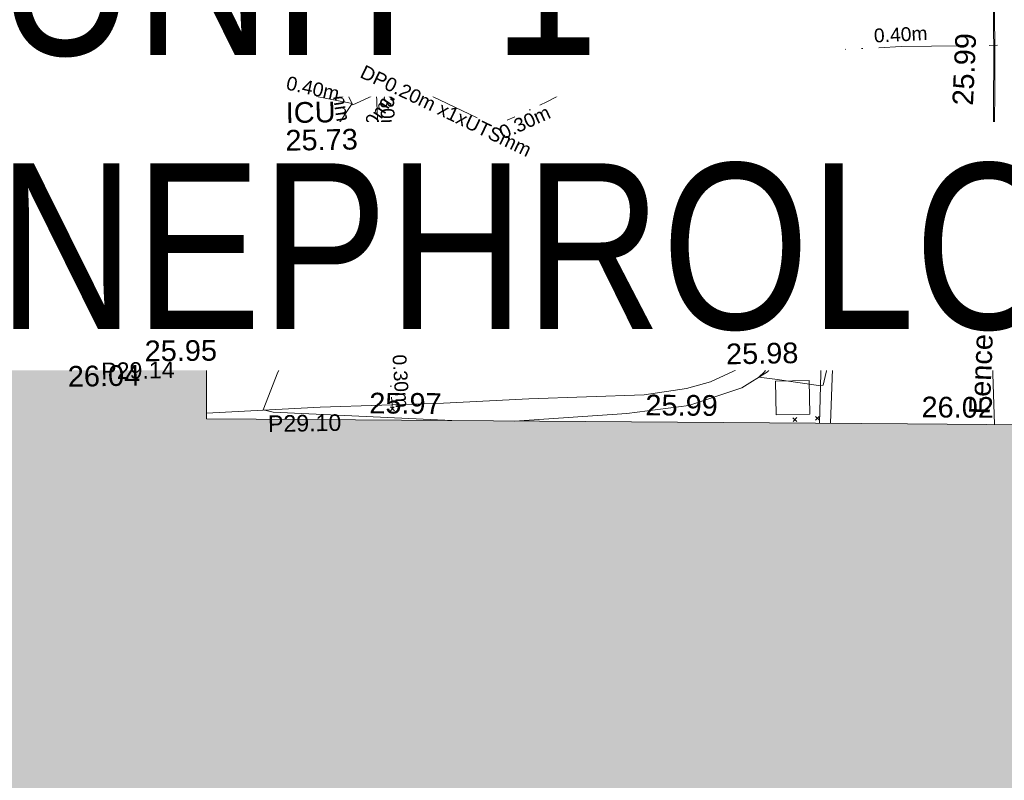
# Model space of a CAD drawing. Header units: millimetres. Extents: x -287732 to 520720, y -88450 to 287754.
# Tile 60 of 256: x -174026 to -156196, y 60258 to 74037. Entities that reach past the tile are written whole.
import ezdxf

# ---------------------------------------------------------------- set-up
doc = ezdxf.new("R2010")
doc.units = ezdxf.units.MM
doc.linetypes.add('IMPORT-UG_EIR_QLB2 _2_', pattern=[2750, 1500, -300.0000000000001, 0, -300.0000000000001, 150, -300.0000000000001, 0, -200])
doc.linetypes.add('IMPORT-UG_ELEC_STREET LIGHTING_QLB2 _2_', pattern=[2700, 1500, -300.0000000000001, 0, -250, 150, -300.0000000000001, 0, -200])
for name, color, linetype, lineweight, true_color in [('00_TOPO_BUILDING_OUTLINE', 5, 'Continuous', 9, 0x0000ff), ('00_TOPO_FENCE', 7, 'Continuous', 9, 0x3f7f4f), ('00_TOPO_KERB_BOTTOM', 1, 'Continuous', 9, 0xff0000), ('00_TOPO_KERB_TOP', 7, 'Continuous', 9, 0xa500a5), ('00_TOPO_LEVEL_SPOT', 7, 'Continuous', 9, 0x666666), ('00_TOPO_SERV_IC', 5, 'Continuous', 9, 0x0000ff), ('00_TOPO_SERV_MH', 7, 'Continuous', 9, 0x666666), ('00_UAV_BUILDING_OUTLINE', 5, 'Continuous', 9, 0x0000ff), ('00_UAV_FORM_LINES', 7, 'Continuous', 9, 0x666666), ('01_DTM_CONTOUR_MNR', 7, 'Continuous', 9, 0xa5a552), ('12333-PUM-2D-U-0001-C01 - Rev2_REVIT IMPORT_dwg', 7, 'Continuous', 9, 0x767676), ('A_RHA_Line', 7, 'Continuous', 9, 0x00a600), ('PUM-EIRCOMM-MH', 6, 'Continuous', 9, 0xff00ff), ('PUM-EIRCOMM-NOTES', 6, 'Continuous', 9, 0xff00ff), ('PUM-EIRCOMM-QLB2', 6, 'IMPORT-UG_EIR_QLB2 _2_', 9, 0xff00ff)]:
    doc.layers.add(name, color=color, linetype=linetype, lineweight=lineweight, true_color=true_color)
for name, color, linetype, lineweight in [('00_TOPO_SURFACE', 7, 'Continuous', 9), ('00_TOPO_SURVEY_TEXT', 7, 'Continuous', 9), ('A_RHA_Detail', 7, 'Continuous', 9), ('A_RHA_Text', 7, 'Continuous', 9), ('GEN-TEXT', 7, 'Continuous', 9), ('PARAPET_LVL', 7, 'Continuous', 9)]:
    doc.layers.add(name, color=color, linetype=linetype, lineweight=lineweight)
doc.styles.add('Arial Narrow', font='ARIALN.TTF', dxfattribs={"height": 3000})
doc.styles.add('Arial_1', font='arial.ttf', dxfattribs={"height": 250})
doc.styles.add('Arial_3', font='arial.ttf', dxfattribs={"height": 299.9999999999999})
doc.styles.add('Swis721 Lt BT_2', font='swissl.ttf', dxfattribs={"height": 375})

# ---------------------------------------------------------------- blocks, each defined once
blk = doc.blocks.new('12333-PUM-2D-U-0001-C01 - Rev2_REVIT IMPORT_dwg_MM-2077200-Site Location Plan Proposed')
at = {"layer": '00_TOPO_LEVEL_SPOT', "color": 254, "true_color": 0xcccccc, "flags": 128}
for points in [[(500.0000000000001, 0), (0, 0), (0, 500.0000000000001)], [(0, -500.0000000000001), (0, 0), (-500.0000000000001, 0)]]:
    blk.add_lwpolyline(points, dxfattribs=at)
blk = doc.blocks.new('12333-PUM-2D-U-0001-C01 - Rev2_REVIT IMPORT_dwg_MGS62954_T2_Galway_ITM_3d_Rev1-2077680-Site Location Plan Proposed')
at = {"layer": '00_TOPO_FENCE', "color": 254, "true_color": 0xcccccc, "flags": 128}
blk.add_lwpolyline([(533746773.5408797, 725624846.0013853), (533746740.5280529, 725627037.2373829), (533743926.6518947, 725627196.1984286), (533743806.6630051, 725624918.8284446)], dxfattribs=at)
at = {"layer": '00_TOPO_KERB_BOTTOM', "color": 254, "true_color": 0xcccccc, "flags": 128}
blk.add_lwpolyline([(533746775.1948095, 725627170.9911293), (533746855.946195, 725629638.5814313), (533746899.476696, 725631558.5658946), (533746914.4589276, 725633191.4190104), (533745488.0180928, 725635078.6659195), (533744491.05173, 725636310.9186122), (533743680.3809401, 725637128.4247613)], dxfattribs=at)
at = {"layer": '00_TOPO_KERB_TOP', "color": 254, "true_color": 0xcccccc, "flags": 128}
blk.add_lwpolyline([(533746753.5479023, 725627169.4948142), (533746833.4255553, 725629639.1277404), (533746876.951802, 725631558.9245626), (533746891.8622585, 725633183.9551865), (533745470.271001, 725635064.785881), (533744474.2544414, 725636295.8646153), (533743664.385046, 725637112.5626125)], dxfattribs=at)
at = {"layer": '00_TOPO_SERV_IC', "color": 254, "true_color": 0xcccccc}
for p, q in [((533733222.6000001, 725630502.0000001), (533733756.0000001, 725630502.0000001)), ((533733222.6000001, 725630502.0000001), (533733222.6000001, 725629968.6000001)), ((533733756.0000001, 725630502.0000001), (533733756.0000001, 725629968.6000001)), ((533733222.6000001, 725629968.6000001), (533733756.0000001, 725629968.6000001)), ((533730327.0000002, 725626920.6000001), (533730365.1000001, 725627225.4)), ((533730365.1000001, 725627225.4), (533730669.9000002, 725627225.4000002)), ((533730669.9000002, 725627225.4000002), (533730631.8000001, 725626920.6000001)), ((533730327.0000002, 725626920.6000001), (533730631.8000001, 725626920.6000001)), ((533742823.8000001, 725625091.8000002), (533742823.8000002, 725625701.4000002)), ((533742823.8000002, 725625701.4000002), (533743433.4000002, 725625701.4000002)), ((533743433.4000002, 725625701.4000002), (533743433.4000001, 725625091.8000002)), ((533742823.8000001, 725625091.8000002), (533743433.4000001, 725625091.8000002))]:
    blk.add_line(p, q, dxfattribs=at)
at = {"layer": '00_TOPO_SERV_MH', "color": 254, "true_color": 0xcccccc}
blk.add_circle((533731715.5126692, 725628077.1333785), 242.4580116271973, dxfattribs=at)
at = {"layer": '00_TOPO_SURFACE', "color": 254, "true_color": 0xcccccc}
blk.add_line((533746775.1948092, 725627170.991129), (533746740.5280524, 725627037.2373829), dxfattribs=at)
at = {"layer": '00_UAV_FORM_LINES', "color": 254, "true_color": 0xcccccc, "flags": 128}
for points in [[(533738352.0225, 725625456.4285), (533740439.0225001, 725625494.4285), (533741206.0225001, 725625592.4285002), (533741648.0225, 725625705.4285002), (533742131.0225002, 725625923.4285002), (533742698.0225001, 725626325.4285), (533742857.0225, 725626513.4284999), (533742901.0225, 725626644.4285), (533742900.0225001, 725626790.4284999), (533742853.0225001, 725626990.4285), (533742783.0225001, 725627185.4285002), (533742754.0225, 725627338.4285), (533742758.0225, 725627538.4285), (533742784.0225, 725627741.4284999), (533742834.0225, 725627912.4285), (533742937.0225, 725628097.4285002), (533743087.0225001, 725628279.4285), (533743378.0225001, 725628405.4285), (533743723.0225001, 725628453.4284999), (533743931.0225001, 725628434.4285), (533744050.0225, 725628398.4285), (533744093.0225, 725628345.4285), (533744183.0225001, 725628212.4285002), (533744231.0225, 725628019.4285), (533744270.0225001, 725627857.4285), (533744352.0225, 725627747.4285), (533744448.0225001, 725627711.4285), (533744510.0225001, 725627684.4284999), (533745274.0225, 725627613.4285002), (533746106.0225, 725627628.4285), (533746767.6689208, 725627606.0841528)], [(533743987.1060922, 725627451.4568096), (533744000.0225, 725627700.4285), (533743938.0225001, 725627800.4284999), (533743850.0225, 725627871.4285), (533743742.0225001, 725627908.4285002), (533743670.0225, 725627911.4285), (533743571.0225001, 725627878.4285002), (533743477.0225, 725627808.4284999), (533743408.0225002, 725627709.4284999), (533743394.0225, 725627613.4285002), (533743391.0225001, 725627490.4285), (533743398.0225, 725627362.4285), (533743391.0225001, 725627192.4284999), (533743339.0225, 725626828.4285), (533743235.0225, 725626512.4285), (533742680.0225, 725625869.4285), (533742210.0225, 725625588.4285), (533741246.0225, 725625287.4285002), (533740118.0225001, 725625160.4285), (533738083.9043235, 725625059.3032807)], [(533746775.1948095, 725627170.9911293), (533746128.0225002, 725627279.4285), (533744353.0225001, 725627456.4284999), (533743985.0225, 725627451.4285), (533743855.0225001, 725627433.4285), (533743758.0225, 725627389.4284999), (533743751.0225, 725627369.4285002), (533743734.0225001, 725627295.4285), (533743724.0225, 725627231.4284999), (533743648.0225, 725625823.4284999), (533743603.2615553, 725624923.8212785)], [(533738352.0225, 725625456.4285), (533736807.0225, 725625407.4285), (533734572.0225, 725625370.4285), (533732510.4500007, 725625297.8562299)]]:
    blk.add_lwpolyline(points, dxfattribs=at)
at = {"layer": '01_DTM_CONTOUR_MNR', "color": 254, "true_color": 0xcccccc, "flags": 128}
for points in [[(533736952.3200905, 725625087.0799388), (533736950.0000001, 725625090.0000001), (533733716.4652416, 725625299.5626656), (533733540.0000001, 725625340.0000001), (533733817.4326735, 725626017.4292442), (533734060.0000002, 725626470.0000001), (533734765.1533157, 725626681.2759681), (533737092.2849204, 725626639.9910787), (533737325.8367329, 725626626.3978118), (533739525.5774751, 725626600.2898359), (533739645.897139, 725626609.2155837), (533740705.7579132, 725626784.4289771), (533741142.9662031, 725626912.3739812), (533741576.3711576, 725627057.4978696), (533741759.3637527, 725627060.5695891), (533741786.328953, 725627063.2757524), (533741850, 725627070.0000002), (533741821.9574468, 725627019.7021278), (533741783.2419355, 725626983.7741935), (533741802.7937387, 725626955.944512), (533742766.3818945, 725626622.0803359), (533742815.7786886, 725626596.2909837), (533742829.5681065, 725626530.8305649), (533742810.0000002, 725626460.0000002), (533742854.5000001, 725626381.5), (533742683.4284939, 725625948.8553562), (533742624.166351, 725625875.0757865), (533742520.0000001, 725625780), (533742812.0722554, 725625733.6210407), (533743640.0000001, 725625600), (533743687.0395104, 725625611.6527547), (533743890, 725626440.0000002), (533746164.9328359, 725626623.9104478), (533746750, 725626680.0000002), (533747693.6194839, 725626444.8099084)], [(533718301.2324324, 725627988.483171), (533720094.2076772, 725627697.5984253), (533720751.0273183, 725627585.2530916), (533724059.6727987, 725627239.3111238), (533724216.1006241, 725627235.126431), (533724368.0108212, 725627233.5484504), (533727851.6260422, 725627163.1412284), (533728119.6764976, 725627149.791537), (533729290.0000001, 725626800), (533729250.7020724, 725626647.4003397), (533727470, 725626180.0000002), (533727469.8954943, 725626174.8857878)]]:
    blk.add_lwpolyline(points, dxfattribs=at)
at = {"xscale": 0.375, "yscale": 0.375, "zscale": 0.375}
for p in [(533743959.8697017, 725629576.3809732), (533735817.9753194, 725628582.0515065)]:
    blk.add_blockref('12333-PUM-2D-U-0001-C01 - Rev2_REVIT IMPORT_dwg_MM-2077200-Site Location Plan Proposed', p, dxfattribs=at)
at = {"layer": '00_TOPO_BUILDING_OUTLINE', "color": 251, "true_color": 0x666666, "insert": (533730010.4947909, 725626196.3367717), "char_height": 375, "width": 1495.902363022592, "attachment_point": 1, "line_spacing_factor": 1.005061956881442, "style": 'Swis721 Lt BT_2'}
blk.add_mtext('26.04', dxfattribs=at)
at = {"layer": '00_TOPO_FENCE', "color": 251, "true_color": 0x666666, "insert": (533744518.87229, 725626903.7440596), "char_height": 375, "width": 1495.902363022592, "attachment_point": 1, "line_spacing_factor": 1.005061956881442, "style": 'Swis721 Lt BT_2'}
blk.add_mtext('25.98', dxfattribs=at)
at = {"layer": '00_TOPO_FENCE', "color": 251, "true_color": 0x666666, "insert": (533746315.231305, 725625045.1845973), "char_height": 375, "width": 1681.10932225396, "attachment_point": 1, "rotation": 86.72128489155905, "line_spacing_factor": 1.005061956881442, "style": 'Swis721 Lt BT_2'}
blk.add_mtext('Fence', dxfattribs=at)
at = {"layer": '00_TOPO_KERB_TOP', "color": 251, "true_color": 0x666666, "insert": (533746110.2792324, 725630645.8095978), "char_height": 375, "width": 1495.902363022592, "attachment_point": 1, "rotation": 86.39336453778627, "line_spacing_factor": 1.005061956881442, "style": 'Swis721 Lt BT_2'}
blk.add_mtext('25.99', dxfattribs=at)
at = {"layer": '00_TOPO_LEVEL_SPOT', "char_height": 375, "width": 1495.902363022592, "attachment_point": 1, "line_spacing_factor": 1.005061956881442, "style": 'Swis721 Lt BT_2'}
for s, insert in [('25.87', (533729115.0808529, 725630112.6102245)), ('25.95', (533744054.9808529, 725629429.0102245)), ('25.92', (533735913.0808527, 725628434.7102244))]:
    blk.add_mtext(s, dxfattribs=dict(at, insert=insert))
at = {"layer": '00_TOPO_SERV_IC', "color": 251, "true_color": 0x666666, "char_height": 375, "attachment_point": 1, "line_spacing_factor": 1.005061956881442, "style": 'Swis721 Lt BT_2'}
for s, insert, width in [('ICU', (533734039.5111334, 725630904.0746865), 1021.012723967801), ('25.73', (533734025.6003085, 725630403.6162589), 1495.902363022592), ('ICU', (533731175.1111335, 725627334.3746865), 1021.012723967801), ('25.89', (533731161.2003086, 725626833.9162589), 1495.902363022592), ('ICU', (533741948.7394721, 725626895.1810949), 1021.012723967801), ('25.98', (533741934.8286471, 725626394.7226672), 1495.902363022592)]:
    blk.add_mtext(s, dxfattribs=dict(at, insert=insert, width=width))
at = {"layer": '00_TOPO_SERV_MH', "char_height": 375, "attachment_point": 1, "line_spacing_factor": 1.005061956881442, "style": 'Swis721 Lt BT_2'}
for s, insert, width in [('MH', (533741820.4539051, 725628852.0762995), 949.779278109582), ('MH', (533732225.7457728, 725628600.9899505), 949.779278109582), ('CL:25.81', (533741792.6334928, 725628337.7159572), 2440.932744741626), ('MH', (533738516.4457728, 725628244.5899503), 949.779278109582), ('CL:25.77', (533732197.9253603, 725628086.6296078), 2440.932744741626), ('CL:25.81', (533738488.6253603, 725627730.2296077), 2440.932744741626)]:
    blk.add_mtext(s, dxfattribs=dict(at, insert=insert, width=width))
at = {"layer": '00_TOPO_SURVEY_TEXT', "color": 251, "true_color": 0x666666, "insert": (533729942.1324295, 725631971.4259386), "char_height": 375, "width": 2018.280965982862, "attachment_point": 1, "line_spacing_factor": 1.005061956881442, "style": 'Swis721 Lt BT_2'}
blk.add_mtext('GRASS', dxfattribs=at)
at = {"layer": '00_UAV_BUILDING_OUTLINE', "color": 251, "true_color": 0x666666, "char_height": 375, "width": 1495.902363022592, "attachment_point": 1, "line_spacing_factor": 1.005061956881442, "style": 'Swis721 Lt BT_2'}
for s, insert, rotation in [('25.95', (533731411.3470795, 725626634.5032631), 359.4820363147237), ('25.97', (533735465.8611509, 725625618.9463826), 358.59386010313), ('25.99', (533740464.3020347, 725625496.2511573), 358.59386010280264), ('26.02', (533745462.7429181, 725625373.555932), 358.5938601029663)]:
    blk.add_mtext(s, dxfattribs=dict(at, insert=insert, rotation=rotation))
blk = doc.blocks.new('12333-PUM-2D-U-0001-C01 - Rev2_REVIT IMPORT_dwg-1620468-Site Location Plan Proposed')
at = {"layer": 'GEN-TEXT', "color": 253, "true_color": 0xaaaaaa}
for p, q in [((89883.99481377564, 11515.28848230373), (89954.70549189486, 11585.99916042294)), ((89954.70549189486, 11515.28848230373), (89883.99481377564, 11585.99916042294)), ((90519.99481383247, 11405.2884823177), (90590.70549195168, 11475.99916043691)), ((90590.70549195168, 11405.2884823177), (90519.99481383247, 11475.99916043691)), ((90779.99481384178, 11379.28848224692), (90850.705491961, 11449.99916036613)), ((90850.705491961, 11379.28848224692), (90779.99481384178, 11449.99916036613)), ((91142.99481385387, 11375.28848228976), (91213.70549197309, 11445.99916040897)), ((91213.70549197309, 11375.28848228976), (91142.99481385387, 11445.99916040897)), ((102903.9948137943, 11346.28848230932), (102974.7054919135, 11416.99916042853)), ((102974.7054919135, 11346.28848230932), (102903.9948137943, 11416.99916042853)), ((102721.9948139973, 11275.28848208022), (102792.7054921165, 11345.99916019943)), ((102792.7054921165, 11275.28848208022), (102721.9948139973, 11345.99916019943)), ((96628.99481377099, 11085.28848225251), (96699.7054918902, 11155.99916037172)), ((96699.7054918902, 11085.28848225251), (96628.99481377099, 11155.99916037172)), ((96826.99481386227, 11154.2884822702), (96897.70549198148, 11224.99916038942)), ((96897.70549198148, 11154.2884822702), (96826.99481386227, 11224.99916038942)), ((97015.99481387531, 11129.28848224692), (97086.70549199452, 11199.99916036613)), ((97086.70549199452, 11129.28848224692), (97015.99481387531, 11199.99916036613)), ((89780.1101570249, 10289.8838171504), (89746.99481378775, 10322.99916038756)), ((89784.55001053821, 10289.84367901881), (89817.70549190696, 10322.99916038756)), ((94761.99481380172, 9429.288482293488), (94832.70549192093, 9499.999160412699)), ((94832.70549192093, 9429.288482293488), (94761.99481380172, 9499.999160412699)), ((102047.9948137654, 9107.288482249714), (102118.7054918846, 9177.999160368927)), ((102118.7054918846, 9107.288482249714), (102047.9948137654, 9177.999160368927)), ((102453.9948138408, 9123.288482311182), (102524.70549196, 9193.999160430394)), ((102524.70549196, 9123.288482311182), (102453.9948138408, 9193.999160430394))]:
    blk.add_line(p, q, dxfattribs=at)
at = {"layer": 'PUM-EIRCOMM-MH', "color": 211, "true_color": 0xffaaff, "flags": 128}
blk.add_lwpolyline([(95095.35015292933, 15383.6438213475), (94178.35015291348, 14984.64382137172), (93950.3501529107, 15438.64382128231), (94867.35015304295, 15837.64382137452)], close=True, dxfattribs=at)
at = {"layer": 'PUM-EIRCOMM-QLB2', "color": 211, "true_color": 0xffaaff}
blk.add_line((94350.29135795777, 15612.66404029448), (93788.35015289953, 20655.64382134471), dxfattribs=at)
at = {"layer": 'PUM-EIRCOMM-QLB2', "color": 211, "true_color": 0xffaaff, "flags": 128}
for points in [[(94166.06656520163, 15009.10324591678), (88809.35015284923, 16163.64382137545), (77898.35015288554, 16440.64382137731), (70070.35015290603, 16525.64382134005), (62436.3501528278, 16597.64382138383), (55862.35015292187, 16231.64382134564), (47836.35015285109, 16318.64382128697), (40626.35015288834, 16345.64382128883), (40294.35015283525, 21195.64382138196), (30564.35015285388, 21786.64382128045), (30566.837391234, 22032.05133823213)], [(121719.3501528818, 16017.64382130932), (111929.3501528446, 15842.64382137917), (104125.3501528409, 15864.64382137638), (94989.82763290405, 15593.76322536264)], [(95084.12158151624, 15378.75810707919), (96732.35015291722, 14554.6438213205), (97691.35015283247, 14974.64382136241), (99173.91691310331, 15717.8271303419)], [(94608.44952426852, 15171.78629594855), (94687.35015287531, 11880.64382132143), (94797.35015286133, 9464.643821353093)], [(94166.06656520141, 15009.10324591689), (92211.35015285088, 12154.64382129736), (90652.54390182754, 10281.9966513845)]]:
    blk.add_lwpolyline(points, dxfattribs=at)
blk.add_blockref('12333-PUM-2D-U-0001-C01 - Rev2_REVIT IMPORT_dwg_MGS62954_T2_Galway_ITM_3d_Rev1-2077680-Site Location Plan Proposed', (-533641079.6498471, -725615854.3561786))
at = {"layer": 'PARAPET_LVL', "char_height": 299.9999999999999, "width": 1590.340713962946, "attachment_point": 1, "line_spacing_factor": 0.9417779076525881, "style": 'Arial_3'}
for s, insert in [('P29.14', (89537.62698883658, 10391.80688145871)), ('P29.10', (92539.79148331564, 9383.75410349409))]:
    blk.add_mtext(s, dxfattribs=dict(at, insert=insert))
at = {"layer": 'PUM-EIRCOMM-NOTES', "char_height": 250, "attachment_point": 2, "line_spacing_factor": 0.9417779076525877, "style": 'Arial_1'}
for s, insert, width, rotation in [('DP0.40m x2x100mm', (93919.94577658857, 16321.87518162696), 3893.2779916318, 277.4034294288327), ('0.72m', (88146.43779851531, 16533.22208703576), 1160.025439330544, 358.54573159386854), ('0.40m', (104115.057575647, 16211.76380779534), 1160.025439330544, 1.698399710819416), ('DP0.30m x2x100mm', (95884.11388768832, 15928.8681053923), 3893.2779916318, 1.698399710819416), ('DP0.30m x1x50mm', (94940.60857172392, 14352.44202760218), 3660.660753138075, 271.3733247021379), ('0.40m', (93489.18921452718, 15417.8988753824), 1160.025439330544, 346.70696224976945), ('DP0.20m x1xUTSmm', (95918.57264412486, 14957.38624886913), 4027.951129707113, 333.43494882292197), ('DP0.40m x1x50mm', (93943.4508074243, 14058.82108281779), 3660.660753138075, 55.596894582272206), ('0.30m', (97233.2710723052, 14726.75877875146), 1160.025439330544, 23.65131333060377), ('0.40m', (92586.42813800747, 13190.10172226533), 1160.025439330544, 54.86687673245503), ('0.30m', (95034.43367291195, 11896.44646387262), 1160.025439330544, 272.6068651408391), ('0.58m', (90634.90453114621, 10764.97025659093), 1160.025439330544, 50.22573651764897), ('0.30m', (95086.91552596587, 9968.795465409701), 1160.025439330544, 272.6068651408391)]:
    blk.add_mtext(s, dxfattribs=dict(at, insert=insert, width=width, rotation=rotation))

msp = doc.modelspace()

# ---------------------------------------------------------------- hatches: boundary and pattern name
at = {"layer": 'A_RHA_Detail', "true_color": 0xc0c0c0}
h = msp.add_hatch(color=9, dxfattribs=at)
h.paths.add_polyline_path([(-80880.60083809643, -68502.79057078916), (-80400.865924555, -68483.41509113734), (-80400.865924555, -62984.64684185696), (-24474.85765177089, -63009.32043784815), (-24456.14471271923, -50840.30023858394), (-36622.55041039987, -50831.65104353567), (-36622.55041039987, -44228.57792613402), (-50959.0526582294, -44218.38599194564), (-50959.0526582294, -42573.78171514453), (-54563.9325804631, -42571.21897729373), (-54565.69773352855, -45054.17447474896), (-92408.82109321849, -45027.27149621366), (-92411.78875845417, -49201.74309222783), (-100061.9988811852, -49201.74309222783), (-100052.2214449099, -64852.82557838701), (-86120.90825229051, -64852.82557838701), (-86092.1662649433, -62957.90041523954), (-84861.10047608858, -62957.90041523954), (-84854.79052929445, -68240.109737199), (-80870.60226892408, -68240.10973722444)])
h.paths.add_polyline_path([(-137238.9269902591, -68461.9384092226), (-132719.7426408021, -68433.0633692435), (-132847.0731201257, -62850.04282283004), (-130454.6837966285, -62916.63108078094), (-130498.2830220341, -61355.85393642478), (-117581.136331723, -61423.42893438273), (-117492.3908565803, -49183.91309190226), (-125136.5200282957, -49178.47881952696), (-125133.572703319, -45032.61887136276), (-163007.1824077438, -45005.6942194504), (-163007.1824076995, -44090.2963411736), (-163123.8521269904, -44090.21339942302), (-163122.6389897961, -42383.75184302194), (-166563.8543419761, -42383.75184298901), (-166565.034908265, -44044.39824208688), (-193158.4656786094, -44025.49275805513), (-193195.152889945, -62863.65652504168), (-137269.7106414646, -62916.63108078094), (-137254.3708868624, -65679.90523788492)])
h.paths.add_polyline_path([(120310.9497607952, -32334.28230164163), (120312.4652266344, -31610.73011961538), (133451.2244789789, -31638.24899384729), (133469.2230092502, -19717.98315780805), (121295.7536929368, -19692.48606430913), (121319.8434528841, -8190.941560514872), (112277.0825930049, -8172.001674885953), (112263.1770823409, -14811.1234547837), (78285.85310969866, -14739.95861438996), (78292.82277619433, -8167.077575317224), (75241.99098605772, -8160.673431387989), (69355.76844233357, -8152.931592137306), (69353.6659720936, -9156.74635762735), (68372.60878945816, -9154.691552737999), (68372.60878945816, -13705.52853215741), (69333.7233474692, -13707.54156770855), (69325.07112547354, -16249.53369228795), (66623.4489111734, -16249.53369228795), (66619.79243935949, -17995.29925530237), (65989.07757494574, -17995.2992552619), (65985.44262772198, -19730.78799483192), (57152.23993377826, -19712.28702421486), (57127.42535098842, -31559.89463417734), (70277.87165424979, -31587.43801817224), (70277.87165431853, -32271.7414715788), (78263.96947909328, -32285.12944888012), (78266.62661740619, -31019.79372153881), (112335.8856506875, -31091.15111860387), (112335.8856506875, -32317.57330553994), (119781.4233959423, -32333.17321913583)])
h.paths.add_polyline_path([(7503.717409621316, -1791.439263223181), (15482.43097392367, -674.0213231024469), (15484.0826588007, 148.1327206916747), (56188.28042539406, 205.5276654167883), (56155.84326007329, 14338.3166313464), (18016.62665935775, 14236.48149539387), (17967.9025208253, 34313.18372071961), (21727.10644863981, 34324.0692624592), (21708.90974962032, 40608.10218321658), (18009.66447159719, 40608.10218321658), (17995.54603706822, 45483.75063442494), (9770.084204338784, 45420.6329473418), (3966.213879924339, 45446.76585222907), (3984.771235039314, 14176.56786832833), (1023.062455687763, 14176.56786837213), (-276.5134647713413, 14190.52623461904), (-231.6790044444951, 5968.135265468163), (-226.4491536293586, 193.7444677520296), (553.0869992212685, 183.4716499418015), (7477.609307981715, 143.2867586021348), (7488.638446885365, -674.0213231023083)])
h.paths.add_polyline_path([(77755.59663317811, 53.47451145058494), (77729.51881611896, 1699.844979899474), (94464.47132486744, 1659.976083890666), (94606.37913471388, 17991.390236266), (88810.4190114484, 18015.03260816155), (88799.89418497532, 14436.74271609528), (69413.88950349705, 14457.8773889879), (69377.35724448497, 99.62816357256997), (75241.99098605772, 67.32134432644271)])
h.paths.add_polyline_path([(61252.12079701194, 46453.95617366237), (105774.7348988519, 46472.68783506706), (105768.2642198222, 61852.61234306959), (92285.13876309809, 61852.61234306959), (92308.59670399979, 65784.30757140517), (96107.4668000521, 65767.60445243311), (96059.68081117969, 75209.20847378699), (101084.8427276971, 75071.88872764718), (104988.0046543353, 74765.36560406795), (108403.6894220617, 74363.8408943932), (112009.2703903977, 73787.25420861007), (115645.3524815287, 73049.69667206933), (116890.8108051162, 72761.69136252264), (120208.9929833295, 71893.18353872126), (120865.241739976, 71703.68484519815), (124135.6329506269, 70669.67317906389), (127435.6253142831, 69480.50055823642), (127820.4368670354, 69394.93141813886), (128274.3081769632, 69331.69585753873), (128731.8791144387, 69306.66104516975), (129189.9401488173, 69320.00258290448), (129645.2782985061, 69371.62688826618), (130094.6997111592, 69461.17185603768), (130535.0520071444, 69588.00939074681), (130963.246434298, 69751.24981927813), (131376.2795165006, 69949.74812590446), (131771.2541232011, 70182.11198903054), (132162.5575600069, 70460.5404660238), (132496.0921583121, 70741.69081113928), (132820.871367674, 71064.98072578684), (133117.4593294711, 71414.31364272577), (133383.77568926, 71787.23923950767), (133616.5473239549, 72178.5372844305), (133817.1647262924, 72590.54524898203), (133982.6025969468, 73017.89547513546), (134111.7005086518, 73457.59040801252), (134203.5529320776, 73906.54590458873), (134257.5155883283, 74361.61286216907), (134272.5462649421, 74819.5993153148), (134250.5259875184, 75277.29281745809), (134189.6227572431, 75731.48297747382), (134090.9274700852, 76178.98397757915), (133955.1324028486, 76616.65691993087), (133783.1900598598, 77041.43184345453), (133576.3064937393, 77450.32925647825), (133335.932843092, 77840.48103920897), (133063.7551572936, 78209.15055532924), (132761.6825665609, 78553.75185442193), (132431.8338935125, 78871.8678050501), (132076.5227905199, 79161.26705197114), (131698.2415080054, 79419.91966861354), (131299.6434187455, 79646.01139197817), (131093.5942456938, 79746.34209763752), (132146.0467355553, 83110.22226145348), (122787.7632953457, 86282.54285518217), (121604.3555412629, 82800.3591886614), (117095.9864227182, 83870.84033785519), (116841.9598400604, 83526.35449572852), (116120.5435466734, 91221.93611972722), (110237.7341284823, 91274.27491021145), (110194.3680786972, 90435.39030214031), (104988.0046543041, 90486.49901390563), (104973.2761846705, 94309.82427956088), (103746.1314668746, 94309.8242795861), (103839.9937121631, 122852.1474271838), (96365.09202306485, 122931.9599470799), (96350.3400238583, 123952.4168585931), (104555.5505249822, 123902.1925226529), (104607.3234458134, 120248.5396156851), (125502.5015002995, 120134.1933400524), (125662.0200253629, 137657.3796882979), (114479.5865733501, 137699.2256881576), (114382.306264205, 129149.9458158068), (104644.159003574, 129187.9975073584), (104577.9931702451, 126217.3903144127), (101184.4926406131, 126159.1566967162), (101264.6166812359, 135959.2655565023), (89967.23178808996, 135988.8856164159), (89927.63362986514, 125823.6463181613), (93630.53562302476, 125840.7948842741), (93580.65688892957, 122931.9599470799), (88697.38835376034, 122904.7310126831), (88679.3898954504, 95739.09143775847), (86378.25848996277, 95739.09143775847), (86378.18187189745, 96178.1008337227), (83279.50743284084, 96200.92083327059), (83273.62493422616, 95735.74732133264), (70169.67509619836, 95733.22421950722), (70166.26842742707, 96272.07409347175), (66674.99731294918, 96257.14073655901), (66654.74538556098, 95755.71092136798), (65784.77231079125, 95755.71092136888), (65887.65094984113, 117470.630565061), (53473.3427162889, 117487.9046429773), (53434.44066309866, 98570.46349063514), (40649.41626916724, 98570.46349063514), (40610.16711559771, 94406.01479078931), (38853.82372868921, 94410.36303440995), (38848.65589191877, 89463.65332729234), (40612.46601912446, 89518.45976927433), (40665.38257362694, 86257.73741128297), (38372.19584460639, 86305.72309285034), (38369.79374539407, 76901.0507917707), (50937.9512507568, 76944.40198294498), (50922.88567286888, 74598.78180889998), (56484.9061132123, 74588.85093771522), (56484.9061132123, 75194.85181995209), (92465.4037153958, 75233.0258166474), (92645.92783662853, 71766.64845094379), (89810.55521366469, 69362.83965827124), (85313.16173974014, 69360.94750420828), (85313.16173974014, 66907.4050808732), (75210.14498263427, 66903.15451589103), (75210.14498263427, 63815.70944550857), (70819.40014309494, 63815.70999200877), (70819.21601505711, 64253.35708059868), (69456.83415683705, 64253.35708059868), (69455.7195737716, 66901.99623166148), (61303.32856759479, 66898.5668068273), (61304.56054988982, 63970.32021231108), (70500.41048208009, 63970.32021219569), (70500.4088543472, 61852.59006207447), (61245.6438848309, 61848.69637488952), (61252.03558504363, 46656.49344428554)])
h.paths.add_polyline_path([(-17153.16561239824, 48569.32684293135), (-17153.16561224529, 60770.38083685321), (-29362.88357759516, 60774.70428694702), (-29362.88357759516, 67399.20394580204), (-43507.24466814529, 67405.01911303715), (-43488.5313307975, 69093.07334175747), (-45766.41866231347, 69109.32868388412), (-45794.3462003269, 67405.01911303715), (-47272.11273194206, 67404.2124544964), (-47272.44887633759, 66454.91798908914), (-86004.56386332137, 66468.63299519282), (-86006.66970787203, 60521.58362721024), (-92662.87722510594, 60521.58362721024), (-92665.2138765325, 50184.35611932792), (-79752.0168396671, 50179.78309939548), (-79752.016597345, 48591.4932381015), (-17157.7163123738, 48569.32845417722)])
h.paths.add_polyline_path([(-201056.4185878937, 48628.75479108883), (-138377.9751621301, 48634.64535779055), (-138377.9751621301, 50133.28201003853), (-125467.710581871, 50134.49626164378), (-125468.6909603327, 60566.1903686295), (-132186.8595614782, 60565.86652591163), (-132187.4203588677, 66533.0197876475), (-170643.3098734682, 66805.61809689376), (-170643.3098732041, 67738.78475848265), (-200340.0100486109, 67488.93693764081), (-200348.7171487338, 60827.78025104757), (-201057.5650552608, 60827.71357558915), (-201056.6510294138, 51102.04313372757)])
h.paths.add_polyline_path([(-240051.5126725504, 54769.19491160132), (-239444.490259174, 54811.10754483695), (-239186.5396223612, 54841.92927608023), (-238764.8191577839, 54940.98166103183), (-238382.4735933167, 55122.46891388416), (-237990.3402229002, 55354.87497234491), (-237269.2031023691, 55936.21515020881), (-237032.4836384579, 56225.56611516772), (-236793.0039602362, 56569.31473944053), (-236554.5880578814, 57004.26389721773), (-236432.7219585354, 57267.46508908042), (-236300.081527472, 57753.26238983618), (-236250.7285154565, 58017.17885684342), (-236235.6490609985, 58516.21786804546), (-236233.2538429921, 58987.85640053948), (-236213.7029795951, 59823.48083769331), (-236363.8287855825, 59820.86038205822), (-236634.0279869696, 60698.06075827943), (-236391.9547756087, 61432.19726339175), (-236225.4740089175, 61435.10319600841), (-236201.6036569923, 62637.68779596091), (-232563.5271750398, 62639.28734435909), (-232563.5271750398, 63049.03842404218), (-232732.1945866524, 63049.15302218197), (-232860.1521277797, 63457.95890274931), (-232731.606808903, 63914.24862697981), (-232560.8209656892, 63914.24862697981), (-232515.1276847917, 70598.00033009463), (-240628.6947849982, 70598.85496273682), (-240629.7923196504, 72350.98321577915), (-246412.6011212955, 72347.36085933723), (-246412.6011212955, 70616.45923936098), (-254449.5805725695, 70618.60952619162), (-254454.637144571, 70754.06491720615), (-254469.7140363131, 73191.66276250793), (-263883.2532625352, 73267.83063688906), (-263902.4181505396, 68260.74348553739), (-263714.8217520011, 68259.82096572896), (-263552.9672900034, 67819.65434396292), (-263719.0883117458, 67392.2068408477), (-263913.6298699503, 67392.20684284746), (-263956.7001913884, 58633.76423459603), (-260181.1963171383, 58611.22607638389), (-260192.3146983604, 56354.25111579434), (-257184.684388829, 56339.46086021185), (-257213.4419957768, 57092.93866021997), (-257338.5163846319, 57093.27331223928), (-257471.0109294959, 57531.74572308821), (-257338.5163845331, 58062.22513696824), (-257203.4956297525, 58064.06881289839), (-257173.5751889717, 58598.54056692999), (-256478.2273617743, 58575.27357994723), (-256478.2273617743, 58788.51859473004), (-256013.0091299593, 58911.92701534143), (-255397.0786664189, 58780.99767617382), (-255397.0786664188, 58595.982422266), (-243809.885361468, 58585.92793201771), (-243805.3570672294, 58352.04527760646), (-243740.939469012, 57884.52572680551), (-243619.0830608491, 57421.84877545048), (-243424.3877545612, 56943.65915412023), (-243247.1437899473, 56608.24157713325), (-243003.0710579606, 56249.99021479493), (-242732.2093200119, 55932.75703082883), (-242371.7230178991, 55603.12658811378), (-242141.255125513, 55424.88676767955), (-241804.9643037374, 55216.88439822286), (-241529.4640827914, 55077.02869055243), (-241100.6275144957, 54917.18295003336), (-240836.2134980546, 54840.82833176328), (-240453.4486195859, 54788.60784130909), (-240218.9578693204, 54777.28227442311)])
h.paths.add_polyline_path([(40276.69022552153, 59895.36417752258), (40328.62676029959, 69196.9439153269), (36588.99968785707, 69217.8245910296), (36619.46637569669, 74674.25962428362), (32264.36460078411, 74687.02318924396), (32233.48293867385, 69156.26826306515), (11916.69390495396, 69269.70959686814), (11966.66200111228, 78218.75165974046), (29087.509017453, 78123.15526808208), (29143.44567205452, 88141.1370047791), (15719.348796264, 88216.09212953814), (15732.60379610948, 90589.9978889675), (4594.294101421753, 90652.19003489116), (4525.129359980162, 78265.12250449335), (10096.76365553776, 78234.01258731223), (10077.43887221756, 74773.03821910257), (4547.641142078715, 74803.91453678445), (4465.579974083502, 60107.1600234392), (19125.89094760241, 60025.30234268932), (19139.86249374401, 62527.53804644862), (31738.59196305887, 62457.19146404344), (31724.55430858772, 59943.11609815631), (38369.79364225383, 59906.01157293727)])
h.paths.add_polyline_path([(-246083.0241259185, 72334.29150213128), (-246083.0594797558, 72334.30275087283), (-246208.2905500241, 72334.29150213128)])
h.paths.add_polyline_path([(-114575.3004830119, 112178.0758695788), (-114575.3246435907, 112178.0758695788), (-114707.2752166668, 115801.5811617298)])
h.paths.add_polyline_path([(-154699.9178765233, 101760.4080976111), (-114382.050333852, 101776.0542914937), (-114382.050333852, 106926.9360164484), (-113755.641395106, 106927.1792101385), (-113757.5507412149, 111847.2721531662), (-114431.6837526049, 111847.2721531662), (-114431.8097758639, 112178.0758695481), (-114575.3004830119, 112178.0758695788), (-114578.9984943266, 121707.2390833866), (-123056.9849702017, 121707.2390833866), (-123068.8201032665, 156452.7036899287), (-119381.2340625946, 156454.1348067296), (-119381.2340625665, 160165.8597952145), (-115501.031452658, 160167.3662801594), (-115503.3750945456, 166206.5793118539), (-132411.7987151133, 166599.6604729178), (-132411.8243278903, 166665.6603411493), (-135275.0124468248, 166664.5490317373), (-135275.0124468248, 166628.1883101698), (-135911.3205076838, 166628.1944502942), (-135911.3479256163, 166352.1604668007), (-152521.1633846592, 166345.7146753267), (-152518.3680955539, 159142.6836790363), (-150699.3133726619, 159117.9265656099), (-150758.5477087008, 122560.691203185), (-151059.2005266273, 122560.691203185), (-151061.0981347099, 121302.4374932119), (-154138.3148337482, 121372.6012653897), (-154138.3148337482, 121865.1834517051), (-154704.3888425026, 121867.2611370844), (-154688.5451973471, 119352.3937021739), (-154745.5933227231, 119352.3715636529), (-154745.5763474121, 118722.1532660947), (-160794.1544526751, 118748.7442832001), (-160794.1544526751, 119410.5425977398), (-163852.1622693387, 119422.408321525), (-163855.0715294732, 118762.2003111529), (-167568.6765459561, 118778.5256058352), (-166634.6619849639, 124395.1277019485), (-166930.050559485, 124500.0918161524), (-167568.6765459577, 124707.6250903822), (-168028.2173235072, 124841.3808647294), (-168630.5006276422, 124991.3056740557), (-169238.2056069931, 125117.4693074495), (-169850.3952285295, 125219.6772876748), (-170466.1255403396, 125297.7720169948), (-171089.11025998, 125351.8553033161), (-171704.4065937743, 125381.1774255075), (-172325.0479971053, 125386.3595015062), (-172782.2248668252, 125374.5832362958), (-173401.7764235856, 125337.4554476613), (-174109.844898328, 125263.4341236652), (-174634.1213722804, 125190.4100126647), (-175245.0145766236, 125080.719099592), (-176047.1958093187, 124895.7675260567), (-176665.4852587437, 124724.7228134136), (-177045.3001228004, 124609.1129151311), (-177631.5127792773, 124405.2077276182), (-176665.4852586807, 118818.5158794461), (-177558.9402083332, 118822.4435768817), (-177662.2853368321, 125263.4341236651), (-176365.3912351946, 126542.9270807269), (-159462.2970490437, 126319.910391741), (-157057.7396790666, 128609.0850976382), (-157060.6673204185, 136153.1661957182), (-158638.8016610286, 137740.2441626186), (-159352.3735831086, 137740.2441626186), (-161634.4140634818, 140201.1078539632), (-168727.9404945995, 140256.8191146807), (-171035.0401161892, 137942.8847305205), (-174184.1459014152, 137942.8847305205), (-176460.1167434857, 140292.2858551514), (-177341.6856934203, 140292.2858551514), (-177341.7113613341, 140358.4281613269), (-183428.5803825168, 140356.0660244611), (-185921.6385985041, 137917.4639994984), (-185921.6385985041, 131757.3091155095), (-186906.8767412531, 131756.9267733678), (-187725.3914540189, 130809.9989183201), (-187724.058890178, 127376.1828148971), (-186481.0281350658, 126304.5577463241), (-186479.4846754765, 122327.2959175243), (-185176.2828158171, 121059.4673825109), (-180304.1129154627, 121059.4673824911), (-180304.1136492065, 118802.0484409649), (-193555.3706955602, 118802.0484409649), (-193555.368699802, 133117.8341649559), (-192593.6442938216, 133118.2073819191), (-192593.6442938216, 134200.8158367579), (-192224.6284783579, 134200.9592041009), (-192225.5653014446, 136615.0101267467), (-192595.0012460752, 136615.0101267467), (-192595.4357332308, 137734.4745165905), (-193589.2709668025, 137734.4746851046), (-193589.2685988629, 147474.570583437), (-193163.2062206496, 147492.8644732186), (-192765.7252967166, 147531.087133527), (-192359.9383250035, 147589.5931622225), (-192199.8207947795, 147616.5827294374), (-191882.7548926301, 147682.9245600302), (-191568.5380070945, 147761.6632019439), (-191257.654638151, 147852.677242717), (-190828.6072909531, 148002.2045655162), (-190647.7999969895, 148070.9514233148), (-190349.7690789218, 148197.8750094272), (-190056.9509284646, 148336.4013817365), (-189769.797051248, 148486.3169427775), (-189405.3590254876, 148698.0567944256), (-189132.906026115, 148873.2749095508), (-188867.542109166, 149059.0543929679), (-188609.6764469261, 149255.1087866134), (-188354.9814055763, 149465.3525772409), (-188079.6339208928, 149713.879248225), (-187884.9836199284, 149901.8220103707), (-187545.928247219, 150265.8040604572), (-187446.29984479, 150378.3960832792), (-187241.3270201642, 150629.2310214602), (-187046.3599558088, 150887.9197697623), (-186861.6992771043, 151154.0634500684), (-186546.1373636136, 151669.829875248), (-186524.4196769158, 151707.0632450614), (-163675.2898318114, 151669.829875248), (-163687.5843045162, 148134.07679455), (-157303.6541541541, 148136.492106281), (-157303.6541541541, 155759.91501608), (-157557.4317586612, 155765.0384228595), (-157555.9168973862, 166678.0466575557), (-187009.2021991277, 166699.7464767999), (-187013.0952111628, 162054.4009359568), (-188707.17754695, 162044.5925187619), (-188705.9961892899, 155021.5333641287), (-188737.9999316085, 154650.5326604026), (-188799.0133969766, 154283.1866125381), (-188857.2045401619, 154035.4341107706), (-188966.1106131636, 153679.3368924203), (-189102.6200311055, 153332.8820747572), (-189265.8911675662, 152998.2056672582), (-189454.9174011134, 152677.371060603), (-189645.2484685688, 152421.3220123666), (-189916.9563410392, 152104.2450531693), (-190212.7041973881, 151809.4634871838), (-190530.6686598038, 151538.7947471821), (-190868.8893671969, 151293.9075915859), (-191225.281078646, 151076.3118324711), (-191597.6465194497, 150887.3490191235), (-192092.8415776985, 150682.5621956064), (-192519.2468154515, 150561.8451365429), (-192903.8930791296, 150482.240889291), (-193187.215491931, 150440.8868273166), (-193594.1866364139, 150407.1257787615), (-193594.5952989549, 151459.9895227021), (-205369.2399268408, 151455.4201247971), (-205354.4523517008, 113350.0822379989), (-207187.1580384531, 113349.3710182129), (-207184.3024929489, 105991.0636522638), (-205312.8748221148, 105991.1901500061), (-205311.2362476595, 101769.6553082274), (-175488.6451201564, 101781.2285901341), (-175488.6451201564, 110889.6985621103), (-154703.4627663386, 110897.5679794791), (-154700.2792295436, 102691.5597281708)])
h.paths.add_polyline_path([(193735.9435693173, 113047.8274774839), (208865.0938716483, 114991.0266430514), (208976.1154123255, 114126.6471160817), (216447.8967332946, 115086.3281915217), (216038.7305308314, 118271.9702413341), (232648.5073383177, 120405.3421626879), (233425.993615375, 114352.0734369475), (240632.2017567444, 115277.6440988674), (239854.8412683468, 121329.9334727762), (256406.8682407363, 123455.8879629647), (257091.7572256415, 118089.1198988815), (264572.2871227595, 119040.8180953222), (261877.8350555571, 138524.7609215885), (259178.7147038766, 138221.6086035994), (259197.3483655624, 137439.0084132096), (254686.1480587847, 136897.0007612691), (255412.6810205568, 131314.8303176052), (240852.7447969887, 129522.4514056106), (239771.0426543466, 137918.8519126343), (240649.5822431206, 138010.1984551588), (240062.3063116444, 142776.6750342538), (239165.7694642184, 142685.0143484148), (237630.9646614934, 151018.3171732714), (266172.8791088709, 154560.7889781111), (271297.1876944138, 142612.4006970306), (276531.7397502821, 144861.098714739), (274941.5029779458, 148527.9037281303), (302074.5307653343, 160134.9084326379), (300215.9323773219, 164320.1841173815), (301528.1613272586, 164907.0997989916), (300405.1237791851, 167477.8916353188), (299016.6944531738, 166945.7181824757), (295626.7488506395, 174518.754428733), (294333.0289184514, 177537.1551681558), (287288.8475947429, 174518.754428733), (289427.6893504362, 169661.0163463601), (272956.7816584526, 162557.1203578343), (271943.2187787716, 164897.4305293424), (267016.3118217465, 162764.0369715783), (268502.3094164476, 159357.0430143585), (265200.4029574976, 157946.4096681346), (226856.416695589, 153146.7821792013), (227510.3041274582, 148852.0205334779), (228280.9873165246, 141179.0007483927), (227302.3544112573, 141050.281300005), (227895.3788235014, 136433.1758633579), (228748.5501749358, 136523.8855003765), (229602.3077302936, 128023.7667641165), (217691.2359889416, 126493.8999679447), (217642.3600127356, 126874.433267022), (215138.5007311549, 126552.8357430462), (215194.9980427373, 126112.965074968), (215015.6132226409, 126089.924757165), (214840.9672575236, 127449.66446064), (192258.7012018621, 124549.1816390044), (193486.3576426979, 114991.0266430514)])
h.paths.add_polyline_path([(-78076.24187439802, 117605.5188722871), (-78076.23951902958, 117610.0871211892), (-78070.318122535, 129485.7330792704), (-74723.15926543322, 129478.385255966), (-74723.15926543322, 125435.7860624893), (-48015.64546086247, 125380.0246061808), (-47996.55031653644, 135872.5822179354), (-61198.15919578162, 135901.5630078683), (-74714.72264144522, 135923.5088764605), (-74723.6287602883, 131865.2975510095), (-78070.318122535, 131872.642169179), (-78062.97909487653, 149549.7689430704), (-58292.26570492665, 149541.5607197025), (-58292.26570491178, 148946.2407608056), (-37707.70924046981, 148937.6946533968), (-37703.30827430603, 159740.0672041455), (-44148.26955755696, 159742.7429641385), (-44148.26955755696, 162961.3319174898), (-49829.95437583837, 162961.3319174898), (-49830.92144130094, 160632.0129326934), (-78494.09026625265, 160643.9130440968), (-78494.09026625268, 161615.1537738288), (-78739.225852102, 161615.2555472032), (-78691.7919454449, 168187.9195488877), (-90844.57645036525, 168126.8149079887), (-90962.52567694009, 152686.7636277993), (-89064.97866809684, 152685.9758215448), (-89079.54115380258, 117610.0871211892), (-78374.80218507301, 117605.6428258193)])
h.paths.add_polyline_path([(69254.82576126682, 129235.9722870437), (69259.97086178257, 136167.789247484), (86068.0992678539, 136131.0235193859), (86008.66431381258, 164703.3084147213), (58789.63167882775, 164723.511581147), (58789.63167882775, 170119.2062865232), (54460.1632489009, 170122.4198087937), (54457.21717773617, 166153.279245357), (47042.2151650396, 166158.7829869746), (47041.10931533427, 164668.9097040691), (39173.27935198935, 164674.7495545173), (39172.83712618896, 164078.9539098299), (17014.87910992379, 164095.4005254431), (17002.38841206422, 147267.1142245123), (12659.63471563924, 147267.1142245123), (12653.60087534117, 139137.9291796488), (17031.41608901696, 139134.6797717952), (17024.5879174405, 129935.3194463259), (39191.34773726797, 129918.8662983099), (39191.34773726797, 129258.2867272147), (69014.0340609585, 129236.1510132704)])
h.paths.add_polyline_path([(39265.62356917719, 139467.8223435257), (33050.91021530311, 139484.1586867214), (33087.56357182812, 153427.9220784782), (39277.60130889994, 153411.6505991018), (39277.60130890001, 152830.3127277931), (43058.29603858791, 152820.3745823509), (43024.83899408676, 140092.5601633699), (39267.2657899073, 140092.5601633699)])
h.paths.add_polyline_path([(1979.548949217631, 189123.2414339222), (18699.10403225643, 189180.0465563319), (18678.46874730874, 195253.6675675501), (24349.02704561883, 195272.9334348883), (24334.96888372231, 199550.7690688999), (28829.78348974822, 199566.0403168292), (28798.3577216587, 208815.6446464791), (24334.949615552, 208806.151404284), (24333.90624841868, 209113.2475694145), (16811.59093053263, 209087.6903002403), (16806.58456499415, 208843.5909093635), (6772.293057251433, 208809.4991440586), (6797.166076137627, 201488.5780549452), (-8471.058649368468, 201436.7038490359), (-8471.058649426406, 200429.0172028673), (-11856.09020770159, 200417.5164702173), (-11823.72827009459, 190892.3684138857), (-7614.729360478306, 190906.6685966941), (-7614.729360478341, 190170.8290169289), (-4608.619189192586, 190169.2993656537), (-4608.238782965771, 190916.8832264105), (1973.379031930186, 190939.2444180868), (1977.122761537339, 189837.3456693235)])
h.paths.add_polyline_path([(-20506.22133143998, 190640.0286460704), (-20122.28942212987, 206347.1214480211), (-41550.34215551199, 207015.2557957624), (-41462.26177903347, 210449.6195896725), (-31391.41053372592, 210152.0276719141), (-31078.64493155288, 223862.5743669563), (-44305.08575743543, 224230.7972280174), (-44490.79956591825, 211865.5542346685), (-47510.12209648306, 211942.9901385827), (-47722.57925071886, 203659.0205614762), (-47076.06680548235, 203635.3001465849), (-47175.4684425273, 199531.9403872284), (-46801.21126120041, 199520.4703269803), (-46873.68175963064, 195478.5899481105), (-44600.40472248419, 195425.2559779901), (-44685.88459507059, 192243.2795180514), (-38073.99929115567, 192135.6564362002), (-38104.39995468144, 191126.972250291), (-21537.79264466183, 190668.5723412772)])
h.paths.add_polyline_path([(16801.02360973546, 195961.500137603), (9656.615133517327, 196015.1086063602), (9643.838150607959, 199513.9922857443), (11631.77992468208, 199485.8321209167), (11631.7920940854, 203322.2460456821), (16806.58456511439, 203391.4855728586), (16801.0407710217, 195984.4293109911)])
h.paths.add_polyline_path([(122084.9264926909, 200536.2570557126), (122088.1805162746, 206386.1947929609), (125211.1061638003, 206386.1947929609), (125211.1162733, 206645.8932837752), (126202.7098976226, 206645.8932838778), (126203.0204769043, 207041.0477229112), (130401.4034741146, 206979.0758390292), (130444.2691124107, 209883.280297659), (126202.8383603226, 209945.8832030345), (126203.0204769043, 214624.1281189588), (127364.791950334, 214624.1281190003), (127365.2106673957, 225380.2058567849), (126159.8599207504, 225380.2527798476), (126207.4133336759, 241475.3410923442), (119482.5411291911, 241495.8747898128), (119479.2041949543, 246182.0096278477), (109943.9121324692, 246175.2196735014), (109953.2702601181, 233033.381429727), (115000.5285021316, 233033.3814296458), (114999.579292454, 208653.4991933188), (112026.3032630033, 208653.4991933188), (112024.3519988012, 200538.6761891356), (122024.6079402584, 200536.2715596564)])
h.paths.add_polyline_path([(30087.05071580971, 200986.75440713), (38030.67179071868, 201028.6865660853), (38030.67179071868, 202922.9731660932), (38109.89531492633, 202923.3913649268), (38067.25569096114, 208827.6066631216), (38013.35839378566, 208827.6672237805), (38012.38630971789, 209012.5383931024), (30044.90685988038, 208970.480297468), (30076.83023715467, 202922.9203834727)])
h.paths.add_polyline_path([(195986.2599417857, 205661.5722736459), (202896.8751332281, 206052.0074670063), (202676.8862551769, 209945.7611691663), (195766.2710618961, 209555.3259759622)])
h.paths.add_polyline_path([(-91652.40581580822, 206392.6172135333), (-79454.24421187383, 206432.5105635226), (-79629.29258199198, 238245.6998510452), (-68904.21147484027, 238215.095164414), (-68918.55832832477, 246312.9061543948), (-68918.56040493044, 246314.0782553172), (-68756.515268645, 246312.9061543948), (-68755.20581930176, 246638.9786699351), (-79620.07671794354, 246651.3624133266), (-79606.5628449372, 247343.5411849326), (-82154.50636787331, 247318.0695596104), (-82154.50636787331, 247488.1275895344), (-91640.64698348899, 247472.5371040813), (-91638.72040628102, 246846.4753752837), (-131470.3702759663, 246641.42150215), (-131470.3702759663, 250159.5419305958), (-142857.1087886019, 250176.7939677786), (-142864.0554935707, 246220.0701029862), (-165118.8027587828, 246272.3986783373), (-165040.0492656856, 253907.936045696), (-178677.4727934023, 253929.5079730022), (-178699.5521575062, 238176.7234097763), (-138599.3373496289, 238209.4781454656), (-138548.4479938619, 206627.5237025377), (-126646.6702863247, 206572.2299428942), (-126666.6805510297, 234825.8818836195), (-124962.7180531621, 234825.9534805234), (-124969.0241559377, 234688.4891474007), (-91595.61129713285, 234664.3133306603), (-91650.87307429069, 207155.5994723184)])
h.paths.add_polyline_path([(142123.7078574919, 209113.5383730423), (152768.4446292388, 209127.3137314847), (152745.2992288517, 227012.63380935), (142100.5623961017, 226998.8584508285), (142121.8067345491, 210582.5602643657)])
h.paths.add_polyline_path([(168998.8561129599, 209274.9592350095), (169026.8416078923, 226860.3446540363), (161686.6780314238, 226876.6646907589), (161647.6783165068, 209291.3037608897), (168846.6177107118, 209275.2977201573)])
h.paths.add_polyline_path([(49761.46820719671, 218476.5678095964), (49794.00484360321, 223316.1680811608), (41274.07755982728, 223363.4010619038), (41273.58999769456, 223290.8795634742), (32187.30576796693, 223351.9666549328), (32202.10532419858, 225553.2987454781), (20081.83724695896, 225634.7833114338), (20035.26675877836, 218707.7438801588), (31566.33951793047, 218630.2204881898), (31566.12891731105, 218598.8950898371), (49750.1971391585, 218476.6435849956)])
h.paths.add_polyline_path([(162361.9830851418, 234154.05208666), (162366.6425722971, 241589.9129272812), (135261.102696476, 241630.986197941), (135249.088870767, 234197.8735112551), (160249.0277027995, 234157.4671671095)])
h.paths.add_polyline_path([(176458.8604389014, 246709.5724700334), (176516.2484477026, 252173.1529804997), (168884.2833866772, 252253.3171281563), (168934.86529241, 257068.9279575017), (164355.0504715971, 257117.0331241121), (164296.1746742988, 251511.808811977), (164416.8965511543, 251510.5407811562), (164367.8024342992, 246836.573754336), (171460.1142273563, 246762.0779818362)])

# ---------------------------------------------------------------- linework, layer by layer
at = {"layer": 'A_RHA_Line', "color": 7}
for p, q in [((-172011.1020650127, 67727.27708607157), (-177010.9019343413, 67685.21217334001)), ((-170640.5958622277, 67738.80759235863), (-172011.1020650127, 67727.27708607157)), ((-170643.309873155, 66805.61809689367), (-170640.5958622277, 67738.80759235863)), ((-167947.1609431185, 66786.5061832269), (-170643.309873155, 66805.61809689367)), ((-162947.3400191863, 66751.0644670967), (-167947.1609431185, 66786.5061832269)), ((-157947.5190956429, 66715.62275039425), (-162947.3400191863, 66751.0644670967)), ((-152947.6981721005, 66680.18103398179), (-157947.5190956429, 66715.62275039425))]:
    msp.add_line(p, q, dxfattribs=at)

# ---------------------------------------------------------------- block references
at = {"layer": '12333-PUM-2D-U-0001-C01 - Rev2_REVIT IMPORT_dwg', "color": 254, "linetype": 'IMPORT-UG_ELEC_STREET LIGHTING_QLB2 _2_', "true_color": 0xffd4d4, "rotation": 0.9999999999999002}
msp.add_blockref('12333-PUM-2D-U-0001-C01 - Rev2_REVIT IMPORT_dwg-1620468-Site Location Plan Proposed', (-261895.0770586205, 55869.5817132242), dxfattribs=at)

# ---------------------------------------------------------------- next in the draw order: texts
at = {"layer": 'A_RHA_Text', "lineweight": 35, "char_height": 3000, "attachment_point": 1, "style": 'Arial Narrow', "bg_fill": 3, "box_fill_scale": 1.25, "bg_fill_color": 256, "bg_fill_true_color": 13158600, "bg_fill_transparency": 0}
for s, insert, width in [('UNIT 1 ', (-174424.1094768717, 76394.76943871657), 14590.7125), ('NEPHROLOGY', (-174424.1094768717, 71433.83193871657), 29742.60624999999)]:
    msp.add_mtext(s, dxfattribs=dict(at, insert=insert, width=width))

doc.saveas('drawing.dxf')
